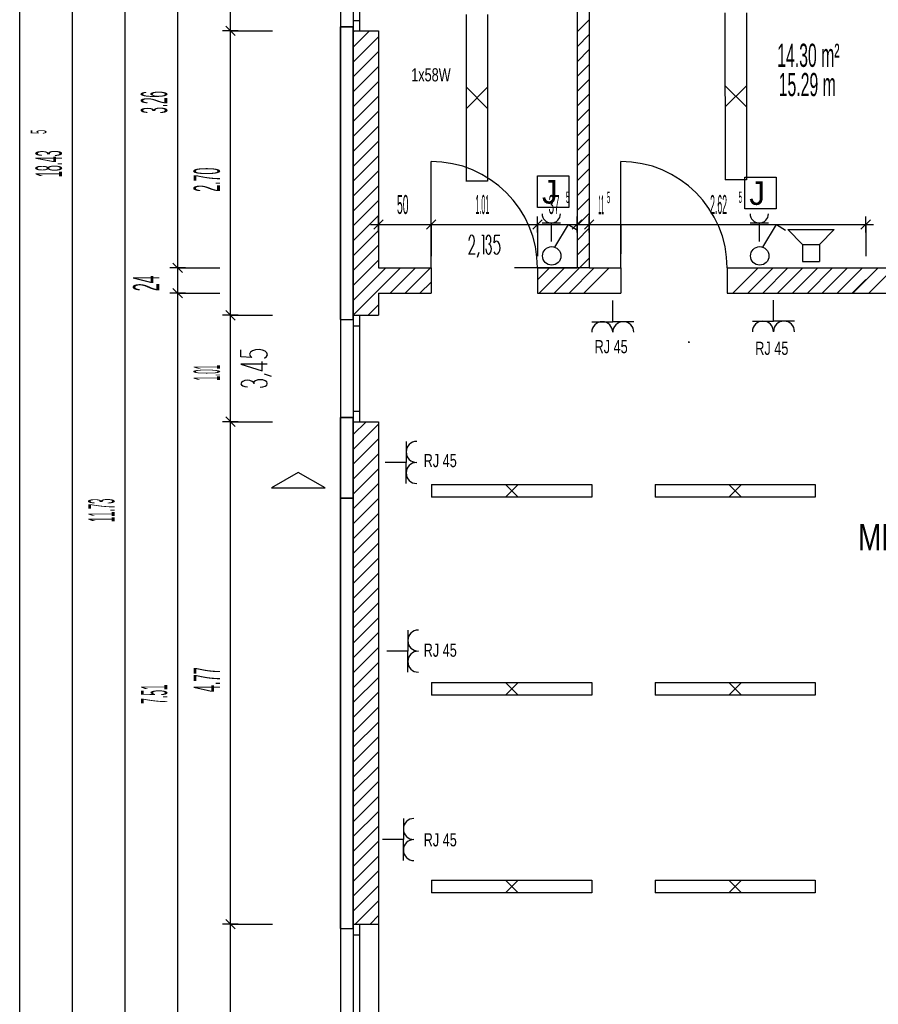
# Model space of a CAD drawing. Extents: x -9 to 2291, y 18 to 1401.
# Tile 4 of 19: x 4 to 12, y 32 to 41. Entities that reach past the tile are written whole.
import ezdxf

# ---------------------------------------------------------------- set-up
doc = ezdxf.new("R2010")
doc.units = 0
doc.linetypes.add('KCONTINUOUS', pattern=[0])
for name, color, linetype in [('FERNMELDESTECKDOSE_BESCH29', 5, 'CONTINUOUS'), ('FUNDAMENTERDER', 5, 'CONTINUOUS'), ('GRUNDRISS_BEMA_UNG', 7, 'CONTINUOUS'), ('LAUTSPRECHER', 5, 'CONTINUOUS'), ('LEUCHTEN', 5, 'CONTINUOUS'), ('LEUCHTEN_BESCHRIFTUNG', 5, 'CONTINUOUS'), ('SCHALTER', 5, 'CONTINUOUS'), ('STECKDOSEN', 5, 'CONTINUOUS'), ('THERMOSTAT', 5, 'CONTINUOUS'), ('W01_---', 7, 'CONTINUOUS'), ('W01_GRUNDRISS', 7, 'CONTINUOUS')]:
    doc.layers.add(name, color=color, linetype=linetype)

msp = doc.modelspace()

# ---------------------------------------------------------------- linework, layer by layer
at = {"layer": 'FUNDAMENTERDER', "color": 7, "linetype": 'KCONTINUOUS'}
msp.add_line((6.889, 42.258), (6.889, 30.528), dxfattribs=at)
at = {"layer": 'GRUNDRISS_BEMA_UNG', "color": 7, "linetype": 'KCONTINUOUS'}
for p, q in [((4.344, 30.528), (4.344, 48.963)), ((3.844, 30.648), (3.844, 42.258)), ((4.844, 30.528), (4.844, 42.258)), ((5.344, 38.638), (5.344, 41.898)), ((5.844, 40.888), (5.844, 41.898)), ((5.844, 40.813), (5.844, 40.963)), ((5.919, 40.888), (5.769, 40.888)), ((5.889, 40.843), (5.799, 40.933)), ((5.844, 38.188), (5.844, 40.888)), ((5.844, 40.888), (6.244, 40.888)), ((9.134, 39.182), (9.249, 39.297)), ((8.714, 39.005), (8.804, 39.095)), ((8.759, 38.975), (8.759, 39.125)), ((9.089, 39.005), (9.179, 39.095)), ((9.134, 39.04), (9.249, 39.155)), ((9.134, 38.975), (9.134, 39.125)), ((9.204, 39.005), (9.294, 39.095)), ((9.249, 38.975), (9.249, 39.125)), ((11.829, 39.005), (11.919, 39.095)), ((11.874, 38.975), (11.874, 39.125)), ((7.249, 39.05), (7.249, 39.016)), ((7.284, 39.05), (7.749, 39.05)), ((7.749, 39.05), (8.028, 39.05)), ((7.749, 39.05), (7.749, 38.772)), ((8.028, 39.05), (8.759, 39.05)), ((8.684, 39.05), (8.834, 39.05)), ((8.759, 39.05), (9.134, 39.05)), ((9.059, 39.05), (9.209, 39.05)), ((9.134, 39.05), (9.197, 39.05)), ((9.134, 39.05), (9.134, 38.988)), ((9.134, 38.899), (9.249, 39.014)), ((9.174, 39.05), (9.324, 39.05)), ((9.197, 39.05), (9.249, 39.05)), ((9.249, 39.05), (10.255, 39.05)), ((9.549, 39.05), (9.549, 38.772)), ((10.255, 39.05), (11.874, 39.05)), ((11.799, 39.05), (11.949, 39.05)), ((11.874, 39.05), (11.874, 38.772)), ((8.109, 38.917), (8.107, 38.897)), ((8.115, 38.934), (8.109, 38.917)), ((8.124, 38.945), (8.115, 38.934)), ((8.134, 38.949), (8.124, 38.945)), ((8.145, 38.945), (8.134, 38.949)), ((8.153, 38.934), (8.145, 38.945)), ((8.159, 38.917), (8.153, 38.934)), ((8.161, 38.897), (8.159, 38.917)), ((8.159, 38.877), (8.161, 38.897)), ((8.23, 38.95), (8.246, 38.95)), ((8.246, 38.95), (8.246, 38.77)), ((8.273, 38.923), (8.271, 38.906)), ((8.278, 38.937), (8.273, 38.923)), ((8.285, 38.947), (8.278, 38.937)), ((8.294, 38.95), (8.285, 38.947)), ((8.303, 38.947), (8.294, 38.95)), ((8.31, 38.937), (8.303, 38.947)), ((8.315, 38.923), (8.31, 38.937)), ((8.31, 38.875), (8.315, 38.889)), ((8.317, 38.906), (8.315, 38.922)), ((8.315, 38.889), (8.317, 38.906)), ((8.348, 38.876), (8.354, 38.95)), ((8.359, 38.888), (8.348, 38.876)), ((8.354, 38.95), (8.402, 38.95)), ((8.372, 38.892), (8.359, 38.888)), ((8.385, 38.885), (8.372, 38.892)), ((8.107, 38.77), (8.153, 38.861)), ((8.153, 38.861), (8.159, 38.877)), ((8.269, 38.818), (8.271, 38.8)), ((8.271, 38.8), (8.276, 38.784)), ((8.302, 38.863), (8.293, 38.863)), ((8.299, 38.863), (8.303, 38.865)), ((8.306, 38.862), (8.302, 38.863)), ((8.303, 38.865), (8.31, 38.875)), ((8.314, 38.851), (8.306, 38.862)), ((8.32, 38.836), (8.314, 38.851)), ((8.314, 38.784), (8.32, 38.8)), ((8.321, 38.818), (8.32, 38.836)), ((8.32, 38.8), (8.321, 38.818)), ((8.396, 38.871), (8.385, 38.885)), ((8.393, 38.784), (8.401, 38.803)), ((8.402, 38.85), (8.396, 38.871)), ((8.401, 38.803), (8.404, 38.826)), ((8.404, 38.826), (8.402, 38.85)), ((5.344, 38.563), (5.344, 38.713)), ((8.167, 38.77), (8.107, 38.77)), ((8.19, 38.74), (8.206, 38.788)), ((8.276, 38.784), (8.284, 38.774)), ((8.284, 38.774), (8.294, 38.77)), ((8.294, 38.77), (8.297, 38.77)), ((8.297, 38.77), (8.306, 38.774)), ((8.306, 38.774), (8.314, 38.784)), ((8.345, 38.79), (8.355, 38.776)), ((8.355, 38.776), (8.368, 38.769)), ((8.368, 38.769), (8.381, 38.773)), ((8.381, 38.773), (8.393, 38.784)), ((11.874, 38.772), (11.874, 38.75)), ((5.419, 38.638), (5.269, 38.638)), ((5.389, 38.593), (5.299, 38.683)), ((5.344, 38.398), (5.344, 38.638)), ((5.344, 38.638), (5.744, 38.638)), ((5.389, 38.353), (5.299, 38.443)), ((5.344, 38.323), (5.344, 38.473)), ((5.419, 38.398), (5.269, 38.398)), ((5.344, 30.888), (5.344, 38.398)), ((5.344, 38.398), (5.744, 38.398)), ((5.889, 38.143), (5.799, 38.233)), ((5.844, 38.113), (5.844, 38.263)), ((5.919, 38.188), (5.769, 38.188)), ((5.844, 37.178), (5.844, 38.188)), ((5.844, 38.188), (6.244, 38.188)), ((5.944, 37.795), (5.944, 37.86)), ((6.083, 37.86), (6.054, 37.852)), ((6.116, 37.863), (6.083, 37.86)), ((6.148, 37.858), (6.116, 37.863)), ((6.174, 37.847), (6.148, 37.858)), ((6.047, 37.787), (5.944, 37.795)), ((6.034, 37.837), (6.026, 37.82)), ((6.026, 37.82), (6.03, 37.802)), ((6.03, 37.802), (6.047, 37.787)), ((6.054, 37.852), (6.034, 37.837)), ((6.166, 37.782), (6.187, 37.797)), ((6.191, 37.832), (6.174, 37.847)), ((6.187, 37.797), (6.195, 37.814)), ((6.195, 37.814), (6.191, 37.832)), ((6.194, 37.725), (5.944, 37.725)), ((5.944, 37.725), (6.144, 37.662)), ((6.144, 37.662), (6.144, 37.751)), ((6.128, 37.577), (6.103, 37.574)), ((6.153, 37.574), (6.128, 37.577)), ((6.235, 37.608), (6.169, 37.63)), ((5.948, 37.551), (5.944, 37.539)), ((5.944, 37.539), (5.948, 37.528)), ((5.962, 37.561), (5.948, 37.551)), ((5.948, 37.528), (5.962, 37.517)), ((5.982, 37.568), (5.962, 37.561)), ((5.962, 37.517), (5.982, 37.511)), ((5.982, 37.511), (6.005, 37.508)), ((6.005, 37.571), (5.983, 37.568)), ((6.029, 37.568), (6.005, 37.571)), ((6.049, 37.561), (6.029, 37.568)), ((6.062, 37.551), (6.049, 37.561)), ((6.065, 37.545), (6.062, 37.551)), ((6.067, 37.556), (6.065, 37.55)), ((6.065, 37.55), (6.065, 37.537)), ((6.081, 37.567), (6.067, 37.556)), ((6.103, 37.574), (6.081, 37.567)), ((6.128, 37.506), (6.153, 37.508)), ((6.174, 37.567), (6.153, 37.574)), ((6.153, 37.508), (6.174, 37.515)), ((6.189, 37.556), (6.174, 37.567)), ((6.174, 37.515), (6.189, 37.526)), ((6.194, 37.543), (6.189, 37.556)), ((6.189, 37.526), (6.194, 37.539)), ((6.194, 37.539), (6.194, 37.543)), ((5.889, 37.133), (5.799, 37.223)), ((5.844, 37.103), (5.844, 37.253)), ((5.919, 37.178), (5.769, 37.178)), ((5.844, 32.408), (5.844, 37.178)), ((5.844, 37.178), (6.244, 37.178)), ((6.488, 36.695), (6.235, 36.549)), ((6.235, 36.549), (6.742, 36.549)), ((5.889, 32.363), (5.799, 32.453)), ((5.844, 32.333), (5.844, 32.483)), ((5.919, 32.408), (5.769, 32.408)), ((5.844, 30.528), (5.844, 32.408)), ((5.844, 32.408), (6.244, 32.408))]:
    msp.add_line(p, q, dxfattribs=at)
at = {"layer": 'GRUNDRISS_BEMA_UNG', "color": 21, "linetype": 'KCONTINUOUS'}
for p, q in [((6.488, 36.695), (6.235, 36.549)), ((6.488, 36.695), (6.235, 36.549)), ((6.742, 36.549), (6.488, 36.695)), ((6.742, 36.549), (6.488, 36.695)), ((6.235, 36.549), (6.742, 36.549)), ((6.235, 36.549), (6.742, 36.549))]:
    msp.add_line(p, q, dxfattribs=at)
at = {"layer": 'LAUTSPRECHER', "color": 7, "linetype": 'KCONTINUOUS'}
for p, q in [((11.1333, 39.004), (11.3542, 39.004)), ((11.1333, 39.004), (11.2735, 38.8595)), ((11.1333, 39.004), (11.3542, 39.004)), ((11.1333, 39.004), (11.2735, 38.8595)), ((11.3542, 39.004), (11.5751, 39.004)), ((11.3542, 39.004), (11.5751, 39.004)), ((11.5751, 39.004), (11.4349, 38.8595)), ((11.5751, 39.004), (11.4349, 38.8595)), ((11.2735, 38.8595), (11.4349, 38.8595)), ((11.2735, 38.8595), (11.2735, 38.698)), ((11.2735, 38.8595), (11.4349, 38.8595)), ((11.2735, 38.8595), (11.2735, 38.698)), ((11.4349, 38.8595), (11.4349, 38.698)), ((11.4349, 38.8595), (11.4349, 38.698)), ((11.2735, 38.698), (11.4349, 38.698)), ((11.2735, 38.698), (11.4349, 38.698))]:
    msp.add_line(p, q, dxfattribs=at)
at = {"layer": 'LEUCHTEN', "color": 7, "linetype": 'KCONTINUOUS'}
for p, q in [((8.0843, 39.4599), (8.0839, 41.0452)), ((8.2839, 41.0452), (8.2839, 39.4601)), ((10.5418, 39.4753), (10.5414, 41.0606)), ((10.7414, 41.0606), (10.7414, 39.4756)), ((8.284, 40.1526), (8.084, 40.3526)), ((8.084, 40.1526), (8.284, 40.3526)), ((10.7415, 40.168), (10.5415, 40.368)), ((10.5415, 40.168), (10.7415, 40.368)), ((8.2839, 39.4601), (8.0839, 39.4601)), ((10.7414, 39.4756), (10.5414, 39.4756))]:
    msp.add_line(p, q, dxfattribs=at)
at = {"layer": 'LEUCHTEN_BESCHRIFTUNG', "color": 7, "linetype": 'KCONTINUOUS'}
for p, q in [((7.7541, 36.5805), (7.7541, 36.4605)), ((7.7542, 36.5806), (9.2741, 36.5805)), ((8.4541, 36.4605), (8.5741, 36.5805)), ((8.4541, 36.5805), (8.5741, 36.4605)), ((9.2741, 36.5805), (9.2741, 36.4605)), ((9.874, 36.5805), (9.874, 36.4605)), ((9.8742, 36.5806), (11.394, 36.5805)), ((10.5741, 36.4605), (10.6941, 36.5805)), ((10.5741, 36.5805), (10.6941, 36.4605)), ((11.394, 36.5805), (11.394, 36.4605)), ((9.2741, 36.4605), (7.7541, 36.4605)), ((11.394, 36.4605), (9.874, 36.4605)), ((7.7541, 34.703), (7.7541, 34.583)), ((7.7542, 34.7031), (9.2741, 34.703)), ((8.4541, 34.583), (8.5741, 34.703)), ((8.4541, 34.703), (8.5741, 34.583)), ((9.2741, 34.703), (9.2741, 34.583)), ((9.874, 34.703), (9.874, 34.583)), ((9.8742, 34.7031), (11.394, 34.703)), ((10.5741, 34.583), (10.6941, 34.703)), ((10.5741, 34.703), (10.6941, 34.583)), ((11.394, 34.703), (11.394, 34.583)), ((9.2741, 34.583), (7.7541, 34.583)), ((11.394, 34.583), (9.874, 34.583)), ((7.7541, 32.8255), (7.7541, 32.7055)), ((7.7542, 32.8256), (9.2741, 32.8255)), ((8.4541, 32.7055), (8.5741, 32.8255)), ((8.4541, 32.8255), (8.5741, 32.7055)), ((9.2741, 32.8255), (9.2741, 32.7055)), ((9.874, 32.8255), (9.874, 32.7055)), ((9.8742, 32.8256), (11.394, 32.8255)), ((10.5741, 32.7055), (10.6941, 32.8255)), ((10.5741, 32.8255), (10.6941, 32.7055)), ((11.394, 32.8255), (11.394, 32.7055)), ((9.2741, 32.7055), (7.7541, 32.7055)), ((11.394, 32.7055), (9.874, 32.7055))]:
    msp.add_line(p, q, dxfattribs=at)
at = {"layer": 'SCHALTER', "color": 7, "linetype": 'KCONTINUOUS'}
for p, q in [((8.9234, 38.8345), (9.0519, 39.0505)), ((9.0519, 39.0505), (9.1394, 38.9976)), ((10.8979, 38.8345), (11.0264, 39.0505)), ((11.0264, 39.0505), (11.1139, 38.9976))]:
    msp.add_line(p, q, dxfattribs=at)
for centre in [(8.8937, 38.7523), (10.8682, 38.7523)]:
    msp.add_circle(centre, 0.0875, dxfattribs=at)
at = {"layer": 'STECKDOSEN', "color": 7, "linetype": 'KCONTINUOUS'}
for p, q in [((8.9765, 39.0642), (8.8015, 39.0642)), ((8.889, 39.0642), (8.889, 38.8892)), ((10.951, 39.0642), (10.776, 39.0642)), ((10.8635, 39.0642), (10.8635, 38.8892)), ((9.4733, 38.1271), (9.4733, 38.3271)), ((10.9985, 38.1327), (10.9985, 38.3327)), ((9.2733, 38.1271), (9.4733, 38.1271)), ((9.6733, 38.1271), (9.4733, 38.1271)), ((10.7985, 38.1327), (10.9985, 38.1327)), ((11.1985, 38.1327), (10.9985, 38.1327)), ((10.1916, 37.9334), (10.1966, 37.9334)), ((10.1966, 37.9334), (10.1966, 37.9384)), ((10.2016, 37.9334), (10.1966, 37.9334)), ((7.5121, 36.991), (7.5121, 36.791)), ((7.5121, 36.791), (7.3121, 36.791)), ((7.5121, 36.591), (7.5121, 36.791)), ((7.528, 35.1999), (7.528, 34.9999)), ((7.528, 34.9999), (7.328, 34.9999)), ((7.528, 34.7999), (7.528, 34.9999)), ((7.4864, 33.4113), (7.4864, 33.2113)), ((7.4864, 33.2113), (7.2864, 33.2113)), ((7.4864, 33.0113), (7.4864, 33.2113))]:
    msp.add_line(p, q, dxfattribs=at)
for centre, radius, start, end in [((8.889, 39.1517), 0.0875, 180, 360), ((10.8635, 39.1517), 0.0875, 180, 360), ((9.3733, 38.0271), 0.1, 0, 180), ((9.5733, 38.0271), 0.1, 0, 180), ((10.8985, 38.0327), 0.1, 0, 180), ((11.0985, 38.0327), 0.1, 0, 180), ((10.1941, 37.9309), 0.0025, 0, 180), ((10.1991, 37.9309), 0.0025, 0, 180), ((7.6121, 36.891), 0.1, 90, 270), ((7.6121, 36.691), 0.1, 90, 270), ((7.628, 35.0999), 0.1, 90, 270), ((7.628, 34.8999), 0.1, 90, 270), ((7.5864, 33.3113), 0.1, 90, 270), ((7.5864, 33.1113), 0.1, 90, 270)]:
    msp.add_arc(centre, radius, start, end, dxfattribs=at)
at = {"layer": 'THERMOSTAT', "color": 1, "linetype": 'KCONTINUOUS'}
for points in [[(8.7572, 39.5106), (9.0572, 39.5106), (9.0572, 39.2106), (8.7572, 39.2106), (8.7572, 39.5106)], [(10.7252, 39.4981), (11.0252, 39.4981), (11.0252, 39.1981), (10.7252, 39.1981), (10.7252, 39.4981)]]:
    msp.add_lwpolyline(points, dxfattribs=at)
at = {"layer": 'W01_GRUNDRISS', "color": 7, "linetype": 'KCONTINUOUS'}
for p, q in [((7.009, 42.138), (7.009, 38.148)), ((7.069, 41.898), (7.069, 40.888)), ((9.134, 41.898), (9.134, 38.638)), ((9.249, 41.898), (9.249, 38.638)), ((7.009, 41.858), (7.009, 40.928)), ((7.009, 40.988), (7.069, 40.988)), ((9.134, 40.879), (9.249, 40.994)), ((6.889, 40.928), (7.009, 40.928)), ((6.889, 38.148), (6.889, 40.928)), ((7.009, 40.875), (7.022, 40.888)), ((7.009, 40.734), (7.164, 40.888)), ((7.009, 40.888), (7.249, 40.888)), ((7.249, 40.888), (7.249, 38.638)), ((9.134, 40.738), (9.249, 40.853)), ((7.009, 40.592), (7.249, 40.832)), ((7.009, 40.451), (7.249, 40.691)), ((9.134, 40.596), (9.249, 40.711)), ((9.134, 40.455), (9.249, 40.57)), ((7.009, 40.31), (7.249, 40.55)), ((7.009, 40.168), (7.249, 40.408)), ((9.134, 40.313), (9.249, 40.428)), ((7.009, 40.027), (7.249, 40.267)), ((9.134, 40.172), (9.249, 40.287)), ((7.009, 39.885), (7.249, 40.125)), ((9.134, 40.03), (9.249, 40.145)), ((7.009, 39.744), (7.249, 39.984)), ((9.134, 39.889), (9.249, 40.004)), ((7.009, 39.602), (7.249, 39.842)), ((9.134, 39.748), (9.249, 39.863)), ((7.009, 39.461), (7.249, 39.701)), ((7.749, 38.638), (7.749, 39.648)), ((9.134, 39.606), (9.249, 39.721)), ((9.549, 38.638), (9.549, 39.648)), ((7.009, 39.32), (7.249, 39.56)), ((9.134, 39.465), (9.249, 39.58)), ((7.009, 39.178), (7.249, 39.418)), ((9.134, 39.323), (9.249, 39.438)), ((7.009, 39.037), (7.249, 39.277)), ((7.009, 38.895), (7.249, 39.135)), ((7.204, 39.005), (7.294, 39.095)), ((7.249, 38.975), (7.249, 39.125)), ((7.704, 39.005), (7.794, 39.095)), ((7.749, 38.975), (7.749, 39.125)), ((7.009, 38.754), (7.249, 38.994)), ((7.174, 39.05), (7.324, 39.05)), ((7.249, 39.05), (7.284, 39.05)), ((7.249, 39.016), (7.249, 38.75)), ((7.674, 39.05), (7.824, 39.05)), ((8.759, 39.05), (8.759, 38.75)), ((9.134, 38.988), (9.134, 38.75)), ((9.249, 39.05), (9.249, 38.75)), ((7.009, 38.613), (7.249, 38.853)), ((9.134, 38.758), (9.249, 38.873)), ((7.009, 38.471), (7.249, 38.711)), ((7.749, 38.772), (7.749, 38.75)), ((8.916, 38.398), (9.249, 38.731)), ((7.009, 38.33), (7.318, 38.638)), ((7.009, 38.188), (7.459, 38.638)), ((7.249, 38.638), (7.749, 38.638)), ((7.361, 38.398), (7.601, 38.638)), ((7.502, 38.398), (7.742, 38.638)), ((7.749, 38.638), (7.749, 38.398)), ((9.249, 38.638), (8.539, 38.638)), ((8.759, 38.524), (8.873, 38.638)), ((8.759, 38.638), (8.759, 38.398)), ((8.759, 38.638), (9.134, 38.638)), ((8.775, 38.398), (9.015, 38.638)), ((9.058, 38.398), (9.298, 38.638)), ((9.199, 38.398), (9.439, 38.638)), ((9.249, 38.638), (9.549, 38.638)), ((9.549, 38.638), (9.549, 38.398)), ((10.559, 38.638), (10.559, 38.398)), ((10.559, 38.638), (11.874, 38.638)), ((10.613, 38.398), (10.853, 38.638)), ((10.755, 38.398), (10.995, 38.638)), ((10.896, 38.398), (11.136, 38.638)), ((11.038, 38.398), (11.278, 38.638)), ((11.179, 38.398), (11.419, 38.638)), ((11.32, 38.398), (11.56, 38.638)), ((11.462, 38.398), (11.702, 38.638)), ((11.603, 38.398), (11.843, 38.638)), ((11.753, 38.398), (11.993, 38.638)), ((11.874, 38.638), (12.884, 38.638)), ((11.903, 38.398), (12.143, 38.638)), ((11.745, 38.398), (11.874, 38.528)), ((7.643, 38.398), (7.749, 38.504)), ((7.249, 38.398), (7.249, 38.188)), ((7.249, 38.398), (7.749, 38.398)), ((8.759, 38.398), (9.549, 38.398)), ((10.559, 38.398), (11.874, 38.398)), ((11.874, 38.398), (12.884, 38.398)), ((7.151, 38.188), (7.249, 38.287)), ((6.889, 38.148), (7.009, 38.148)), ((7.009, 38.188), (7.249, 38.188)), ((7.009, 38.148), (7.009, 37.218)), ((7.069, 38.188), (7.069, 37.178)), ((7.009, 38.088), (7.069, 38.088)), ((6.889, 32.368), (6.889, 37.218)), ((6.889, 37.218), (7.009, 37.218)), ((7.009, 37.278), (7.069, 37.278)), ((7.009, 37.218), (7.009, 32.368)), ((7.009, 37.057), (7.131, 37.178)), ((7.009, 37.178), (7.249, 37.178)), ((7.009, 36.915), (7.249, 37.155)), ((7.249, 37.178), (7.249, 32.408)), ((7.249, 37.178), (7.249, 32.408)), ((7.009, 36.774), (7.249, 37.014)), ((7.009, 36.633), (7.249, 36.873)), ((6.742, 36.549), (6.488, 36.695)), ((7.009, 36.491), (7.249, 36.731)), ((7.009, 36.35), (7.249, 36.59)), ((7.009, 36.208), (7.249, 36.448)), ((7.009, 36.067), (7.249, 36.307)), ((7.009, 35.926), (7.249, 36.166)), ((7.009, 35.784), (7.249, 36.024)), ((7.009, 35.643), (7.249, 35.883)), ((7.009, 35.501), (7.249, 35.741)), ((7.009, 35.36), (7.249, 35.6)), ((7.009, 35.218), (7.249, 35.458)), ((7.009, 35.077), (7.249, 35.317)), ((7.009, 34.936), (7.249, 35.176)), ((7.009, 34.794), (7.249, 35.034)), ((7.009, 34.653), (7.249, 34.893)), ((7.009, 34.511), (7.249, 34.751)), ((7.009, 34.37), (7.249, 34.61)), ((7.009, 34.228), (7.249, 34.468)), ((7.009, 34.087), (7.249, 34.327)), ((7.009, 33.946), (7.249, 34.186)), ((7.009, 33.804), (7.249, 34.044)), ((7.009, 33.663), (7.249, 33.903)), ((7.009, 33.521), (7.249, 33.761)), ((7.009, 33.38), (7.249, 33.62)), ((7.009, 33.239), (7.249, 33.479)), ((7.009, 33.097), (7.249, 33.337)), ((7.009, 32.956), (7.249, 33.196)), ((7.009, 32.814), (7.249, 33.054)), ((7.009, 32.673), (7.249, 32.913)), ((7.009, 32.531), (7.249, 32.771)), ((7.027, 32.408), (7.249, 32.63)), ((7.169, 32.408), (7.249, 32.489)), ((6.889, 32.368), (6.889, 30.528)), ((6.889, 32.368), (7.009, 32.368)), ((7.009, 32.408), (7.249, 32.408)), ((7.009, 32.408), (7.009, 30.648)), ((7.069, 32.408), (7.069, 30.648)), ((7.249, 32.408), (7.249, 30.888)), ((7.009, 32.308), (7.069, 32.308))]:
    msp.add_line(p, q, dxfattribs=at)
at = {"layer": 'W01_GRUNDRISS', "color": 253, "linetype": 'KCONTINUOUS'}
for p, q in [((7.009, 40.928), (6.889, 40.928)), ((6.889, 40.928), (6.889, 38.148)), ((7.009, 40.928), (6.889, 40.928)), ((6.889, 40.928), (6.889, 38.148)), ((7.009, 38.148), (7.009, 40.928)), ((7.009, 38.148), (7.009, 40.928)), ((6.889, 38.148), (7.009, 38.148)), ((6.889, 38.148), (7.009, 38.148)), ((7.009, 37.218), (6.889, 37.218)), ((6.889, 37.218), (6.889, 36.451)), ((7.009, 37.218), (6.889, 37.218)), ((6.889, 37.218), (6.889, 36.451)), ((7.009, 36.451), (7.009, 37.218)), ((7.009, 36.451), (7.009, 37.218)), ((6.889, 36.451), (7.009, 36.451)), ((7.009, 36.451), (6.889, 36.451)), ((6.889, 36.451), (6.889, 32.368)), ((6.889, 36.451), (7.009, 36.451)), ((7.009, 36.451), (6.889, 36.451)), ((6.889, 36.451), (6.889, 32.368)), ((7.009, 32.368), (7.009, 36.451)), ((7.009, 32.368), (7.009, 36.451)), ((6.889, 32.368), (7.009, 32.368)), ((6.889, 32.368), (7.009, 32.368))]:
    msp.add_line(p, q, dxfattribs=at)
at = {"layer": 'W01_GRUNDRISS', "color": 252, "linetype": 'KCONTINUOUS'}
for p, q in [((7.009, 40.928), (6.889, 40.928)), ((6.889, 40.928), (6.889, 38.148)), ((7.009, 40.928), (6.889, 40.928)), ((6.889, 40.928), (6.889, 38.148)), ((7.009, 38.148), (7.009, 40.928)), ((7.009, 38.148), (7.009, 40.928)), ((6.889, 38.148), (7.009, 38.148)), ((6.889, 38.148), (7.009, 38.148)), ((6.889, 37.218), (6.889, 36.451)), ((7.009, 37.218), (6.889, 37.218)), ((6.889, 37.218), (6.889, 36.451)), ((7.009, 37.218), (6.889, 37.218)), ((7.009, 36.451), (7.009, 37.218)), ((7.009, 36.451), (7.009, 37.218)), ((6.889, 36.451), (6.889, 32.368)), ((7.009, 36.451), (6.889, 36.451)), ((6.889, 36.451), (7.009, 36.451)), ((6.889, 36.451), (6.889, 32.368)), ((7.009, 36.451), (6.889, 36.451)), ((6.889, 36.451), (7.009, 36.451)), ((7.009, 32.368), (7.009, 36.451)), ((7.009, 32.368), (7.009, 36.451)), ((6.889, 32.368), (7.009, 32.368)), ((6.889, 32.368), (7.009, 32.368))]:
    msp.add_line(p, q, dxfattribs=at)
at = {"layer": 'W01_GRUNDRISS', "color": 7, "linetype": 'KCONTINUOUS'}
for centre in [(7.749, 38.638), (9.549, 38.638)]:
    msp.add_arc(centre, 1.01, 0, 90, dxfattribs=at)

# ---------------------------------------------------------------- texts
at = {"layer": 'FERNMELDESTECKDOSE_BESCH29', "color": 7, "width": 0.72}
for p in [(9.3003, 37.8283, 61), (10.8255, 37.8126, 61), (7.6784, 36.7464, 61), (7.6784, 34.9464, 61), (7.6784, 33.1464, 61)]:
    msp.add_text('RJ 45', height=0.125, dxfattribs=at).set_placement(p)
at = {"layer": 'GRUNDRISS_BEMA_UNG', "color": 7}
for s, height, width, p in [('14.30 m²', 0.22, 0.509659, (11.0341, 40.5466, 61)), ('15.29 m ', 0.22, 0.51039, (11.048, 40.2691, 61)), ('5 ', 0.108, 0.324074, (9.029, 39.255, 61)), ('5 ', 0.108, 0.324074, (9.417, 39.253, 61)), ('5 ', 0.108, 0.324074, (10.668, 39.255, 61)), ('50', 0.18, 0.408333, (7.425, 39.15, 61)), ('1.01', 0.18, 0.233333, (8.17, 39.15, 61)), ('37', 0.18, 0.388889, (8.864, 39.15, 61)), ('11', 0.18, 0.155556, (9.337, 39.148, 61)), ('2.62', 0.18, 0.343519, (10.397, 39.15, 61))]:
    msp.add_text(s, height=height, dxfattribs=dict(at, width=width)).set_placement(p)
for s, height, width, p in [('3.26', 0.25, 0.326167, (5.244, 40.104, 61)), ('5 ', 0.15, 0.316667, (4.098, 39.91, 61)), ('18.43 ', 0.25, 0.301467, (4.244, 39.501, 61)), ('2.70', 0.25, 0.3515, (5.744, 39.361, 61)), ('24', 0.25, 0.399, (5.169, 38.418, 61)), ('1.01', 0.25, 0.228, (5.744, 37.569, 61)), ('11.73 ', 0.25, 0.263467, (4.744, 36.227, 61)), ('4.77', 0.25, 0.361, (5.744, 34.611, 61)), ('7.51', 0.25, 0.285, (5.244, 34.499, 61))]:
    msp.add_text(s, height=height, rotation=90.00266, dxfattribs=dict(at, width=width)).set_placement(p)
at = {"layer": 'LEUCHTEN_BESCHRIFTUNG', "color": 7, "width": 0.72}
msp.add_text('1x58W', height=0.125, dxfattribs=at).set_placement((7.5601, 40.4086, 61))
at = {"layer": 'THERMOSTAT', "color": 1}
for p in [(8.8007, 39.2487, 61), (10.7687, 39.2362, 61)]:
    msp.add_text('J ', height=0.22375, dxfattribs=at).set_placement(p)
at = {"layer": 'W01_---', "color": 7, "width": 0.794872}
msp.add_text('MEHRZWECKRAUM ', height=0.25, dxfattribs=at).set_placement((11.8008, 35.958, 61))

doc.saveas('drawing.dxf')
